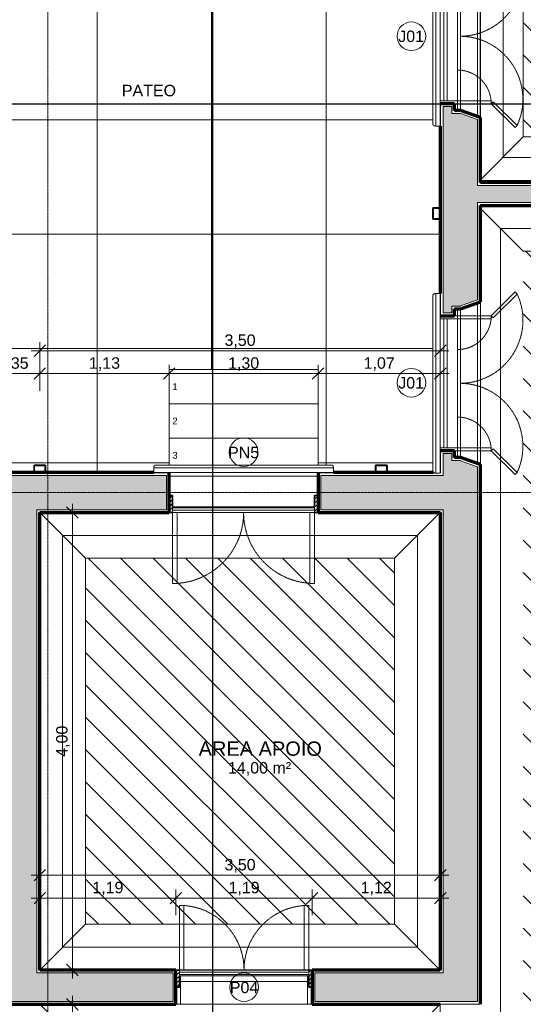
# Model space of a CAD drawing. Header units: millimetres. Extents: x -34717 to 7230, y -21919 to 4394.
# Tile 35 of 48: x -10446 to -6046, y -16603 to -7994. Entities that reach past the tile are written whole.
import ezdxf

# ---------------------------------------------------------------- set-up
doc = ezdxf.new("R2010")
doc.units = ezdxf.units.MM
doc.linetypes.add('_Tracejado pequeno', pattern=[2.25, 1.5, -0.75])
doc.linetypes.add('_Traço - ponto', pattern=[16, 12, -2, 0, -2])
for name, color, linetype, lineweight in [('A-ANNO-DIMS', 211, 'Continuous', 9), ('A-ANNO-DIMS-50', 211, 'Continuous', 9), ('A-AREA-IDEN', 2, 'Continuous', 9), ('A-DOOR', 31, 'Continuous', 18), ('A-DOOR-HDLN', 31, '_Tracejado pequeno', 18), ('A-DOOR-IDEN', 31, 'Continuous', 9), ('A-FLOR', 192, 'Continuous', 18), ('A-FLOR-PATT', 8, 'Continuous', 18), ('A-GENM', 13, 'Continuous', 18), ('A-GLAZ', 151, 'Continuous', 18), ('A-GLAZ-HDLN', 1, '_Tracejado pequeno', 18), ('A-GLAZ-IDEN', 152, 'Continuous', 9), ('A-WALL', 113, 'Continuous', 18), ('A-WALL-PATT', 111, 'Continuous', 70), ('G-ANNO-SYMB', 111, 'Continuous', 9), ('G-ANNO-TEXT', 231, 'Continuous', 9), ('S-GRID', 1, 'Continuous', 9), ('S-STRS', 31, 'Continuous', 18), ('S-STRS-ANNO', 31, 'Continuous', 18)]:
    doc.layers.add(name, color=color, linetype=linetype, lineweight=lineweight)
doc.styles.add('Arial', font='arial.ttf', dxfattribs={"height": 59.53125})
doc.styles.add('Arial_2', font='arial.ttf', dxfattribs={"height": 125})
doc.styles.add('Arial_4', font='arial.ttf', dxfattribs={"height": 100})
doc.dimstyles.new('Diagonal_-_2_0mm_Arial', dxfattribs={"dimscale": 304.8, "dimtxt": 102.02594, "dimasz": 0.328084, "dimexe": 0.246063, "dimexo": 0.0625, "dimgap": 0.024606, "dimtad": 1, "dimlfac": 0.001, "dimrnd": 0.01, "dimzin": 0, "dimdsep": 46, "dimtxsty": 'Arial_4', "dimblk1": 'OBLIQUE', "dimblk2": 'OBLIQUE', "dimsah": 1, "dimcen": 0.09, "dimdle": 0.246063, "dimadec": 0, "dimazin": 0, "dimtfac": 1, "dimtdec": 4, "dimtix": 1, "dimtmove": 0, "dimatfit": 3, "dimfxl": 0.492126, "dimfxlon": 1, "dimtvp": 1, "dimtolj": 1, "dimtzin": 0, "dimarcsym": 2})
doc.dimstyles.new('Diagonal_-_2_0mm_Arial_1', dxfattribs={"dimscale": 304.8, "dimtxt": 102.02594, "dimasz": 0.328084, "dimexe": 0.246063, "dimexo": 0.0625, "dimgap": 0.024606, "dimtad": 1, "dimdec": 0, "dimlfac": 0.1, "dimdsep": 46, "dimtxsty": 'Arial_4', "dimblk1": 'OBLIQUE', "dimblk2": 'OBLIQUE', "dimsah": 1, "dimcen": 0.09, "dimdle": 0.246063, "dimadec": 0, "dimazin": 0, "dimtfac": 1, "dimtdec": 4, "dimtix": 1, "dimtmove": 0, "dimatfit": 3, "dimfxl": 0.492126, "dimfxlon": 1, "dimtvp": 1, "dimtolj": 1, "dimtzin": 0, "dimarcsym": 2})
pattern_1 = [(315, (-7844.11, -11029.7), (141.4214, 141.4214), [])]

# ---------------------------------------------------------------- blocks, each defined once
blk = doc.blocks.new('porta dupla - P04 - 1_19 x 2_60 m-4336733-PLANTA TÉRREO - LAYOUT')
at = {"layer": 'A-DOOR'}
h = blk.add_hatch(dxfattribs=at)
h.set_pattern_fill('FP_12', color=256, style=0, pattern_type=2)
h.set_pattern_definition([(45, (8486.115, 16453.492), (-17.67767, 17.67767), [])])
h.paths.add_polyline_path([(-595, 0), (-565, 0), (-565, 150), (-595, 150), (-595, 110)], flags=0)
h.paths.add_polyline_path([(595, 0), (595, 150), (565, 150), (565, 0)], flags=0)
for p, q in [((-525, 715), (-565, 715)), ((-565, 715), (-565, 150)), ((-525, 150), (-525, 715)), ((525, 150), (525, 715)), ((525, 715), (565, 715)), ((565, 715), (565, 150)), ((-565, 150), (-525, 150)), ((-565, 150), (565, 150)), ((-565, 150), (-565, 130)), ((-565, 130), (565, 130)), ((-565, 130), (-565, 110)), ((-565, 110), (-565, 100)), ((-565, 110), (565, 110)), ((565, 100), (-565, 100)), ((565, 150), (525, 150)), ((565, 150), (565, 130)), ((565, 110), (565, 130)), ((565, 110), (565, 100))]:
    blk.add_line(p, q, dxfattribs=at)
at = {"layer": 'A-DOOR', "lineweight": 35}
for p, q in [((-595, 150), (-565, 150)), ((-565, 100), (-565, 0)), ((565, 150), (595, 150)), ((565, 0), (565, 100)), ((-565, 0), (-595, 0)), ((595, 0), (565, 0))]:
    blk.add_line(p, q, dxfattribs=at)
at = {"layer": 'A-DOOR-HDLN'}
for centre, start, end in [((-565, 150), 360, 90), ((565, 150), 90, 180)]:
    blk.add_arc(centre, 565, start, end, dxfattribs=at)
blk = doc.blocks.new('Window_CV - Window_CV - 1 divisão-4329172-PLANTA TÉRREO - LAYOUT')
at = {"layer": 'A-GLAZ'}
for p, q in [((-565, 145), (-565, 175)), ((565, 175), (565, 145)), ((-565, 145), (-565, 115)), ((565, 145), (-565, 145)), ((-565, 25), (-565, 115)), ((565, 115), (-565, 115)), ((565, 115), (565, 145)), ((565, 115), (565, 25)), ((-650, 25), (-590, 25)), ((-590, 25), (-590, 50)), ((-590, 50), (-590, 25)), ((-590, -269.6), (-590, 25)), ((-590, 25), (-565, 25)), ((-590, 25), (-565, 25)), ((-565, 25), (-565, -269.6)), ((565, 25), (-565, 25)), ((565, 25), (565, -270.4)), ((590, 25), (565, 25)), ((565, 25), (590, 25)), ((590, 50), (590, 25)), ((590, 25), (590, 50)), ((590, -270.4), (590, 25)), ((590, 25), (650, 25)), ((-798.6, -478.2), (-590, -269.6)), ((-572.3, -287.3), (-780.9, -495.9)), ((-590, -269.6), (-572.3, -287.3)), ((-565, -269.6), (-590, -269.6)), ((565, -270.4), (590, -270.4)), ((590, -270.4), (572.3, -288.1)), ((572.3, -288.1), (780.9, -496.7)), ((798.6, -479), (590, -270.4)), ((-780.9, -495.9), (-798.6, -478.2)), ((780.9, -496.7), (798.6, -479))]:
    blk.add_line(p, q, dxfattribs=at)
at = {"layer": 'A-GLAZ-HDLN'}
for centre, radius, start, end in [((-590, 25), 295, 274.86141, 360), ((590, 25), 295, 180, 265.13859), ((-550.7, 4.5), 550.8, 245.29544, 359.53459), ((551.4, 4.8), 551.5, 180.49633, 294.58987)]:
    blk.add_arc(centre, radius, start, end, dxfattribs=at)
blk = doc.blocks.new('porta dupla - PN05 - 1_30 x 2_60 m-4336725-PLANTA TÉRREO - LAYOUT')
at = {"layer": 'A-DOOR'}
h = blk.add_hatch(dxfattribs=at)
h.set_pattern_fill('FP_66', color=256, style=0, pattern_type=2)
h.set_pattern_definition([(225, (-8489.808, -12128.492), (17.67767, -17.67767), [])])
h.paths.add_polyline_path([(650, 175), (620, 175), (620, 25), (650, 25), (650, 172.5)], flags=0)
h.paths.add_polyline_path([(-620, 175), (-650, 175), (-650, 25), (-620, 25), (-620, 155)], flags=0)
for p, q in [((-580, 795), (-620, 795)), ((-620, 795), (-620, 175)), ((-580, 175), (-580, 795)), ((580, 175), (580, 795)), ((580, 795), (620, 795)), ((620, 795), (620, 175)), ((-620, 175), (-580, 175)), ((-620, 175), (620, 175)), ((-620, 175), (-620, 155)), ((620, 175), (580, 175)), ((620, 175), (620, 155)), ((-620, 155), (620, 155)), ((-620, 155), (-620, 135)), ((-620, 135), (-620, 125)), ((-620, 135), (620, 135)), ((620, 125), (-620, 125)), ((620, 135), (620, 155)), ((620, 135), (620, 125))]:
    blk.add_line(p, q, dxfattribs=at)
at = {"layer": 'A-DOOR', "lineweight": 35}
for p, q in [((-650, 175), (-620, 175)), ((620, 175), (650, 175)), ((-620, 125), (-620, 25)), ((620, 25), (620, 125)), ((-620, 25), (-650, 25)), ((650, 25), (620, 25))]:
    blk.add_line(p, q, dxfattribs=at)
at = {"layer": 'A-DOOR-HDLN'}
for centre, start, end in [((-620, 175), 360, 90), ((620, 175), 90, 180)]:
    blk.add_arc(centre, 620, start, end, dxfattribs=at)
blk = doc.blocks.new('ornamento esquadrias - ornamento esquadrias-4133635-PLANTA TÉRREO - LAYOUT')
at = {"layer": 'A-GENM'}
for p, q in [((3348.9, -6098.2), (3348.9, -4528.8)), ((3348.9, -4528.8), (3388.9, -4528.8)), ((3388.9, -4528.8), (3388.9, -6098.2)), ((3413.9, -6081.1), (3413.9, -4545.8)), ((3348.9, -6098.2), (3388.9, -6098.2))]:
    blk.add_line(p, q, dxfattribs=at)
for points, knots in [([(3388.9, -4528.8), (3391.1, -4528.8), (3394.4, -4529), (3398.5, -4529.7), (3401.4, -4530.4), (3404, -4531.3), (3406.4, -4532.4), (3408.1, -4533.5), (3409.3, -4534.5), (3410.6, -4535.8), (3411.6, -4537.2), (3412.4, -4538.6), (3412.8, -4539.5), (3413.3, -4540.8), (3413.6, -4542.4), (3413.9, -4544.5), (3413.9, -4546.2), (3413.8, -4547.4)], [0, 0, 0, 0, 0.142857, 0.214286, 0.285714, 0.357143, 0.428571, 0.5, 0.535714, 0.571429, 0.678571, 0.705357, 0.732143, 0.785714, 0.839286, 0.892857, 1, 1, 1, 1]), ([(3413.8, -6079.6), (3414, -6081.1), (3413.9, -6083.4), (3413.3, -6086.2), (3412.7, -6087.9), (3412, -6089.1), (3411.3, -6090.3), (3410.4, -6091.5), (3409.3, -6092.5), (3408.1, -6093.5), (3406.6, -6094.5), (3404.7, -6095.4), (3402.1, -6096.4), (3399.3, -6097.2), (3396.2, -6097.7), (3393, -6098.1), (3390.6, -6098.2), (3388.9, -6098.2)], [0, 0, 0, 0, 0.142857, 0.214286, 0.285714, 0.321429, 0.357143, 0.428571, 0.464286, 0.5, 0.571429, 0.625, 0.678571, 0.785714, 0.839286, 0.892857, 1, 1, 1, 1])]:
    blk.add_open_spline(points, degree=3, knots=knots, dxfattribs=at)
blk = doc.blocks.new('Generic Models 1 - Generic Models 24-4258923-PLANTA TÉRREO - LAYOUT')
at = {"layer": 'A-GENM', "lineweight": 35}
for p, q in [((-6771.1, -9638.3), (-6836.1, -9638.3)), ((-6836.1, -9638.3), (-6836.1, -9738.3)), ((-6834.1, -9736.3), (-6834.1, -9640.3)), ((-6834.1, -9640.3), (-6773.1, -9640.3)), ((-6773.1, -9640.3), (-6773.1, -9736.3)), ((-6771.1, -9738.3), (-6771.1, -9638.3)), ((-6836.1, -9738.3), (-6771.1, -9738.3)), ((-6773.1, -9736.3), (-6834.1, -9736.3)), ((-10221.1, -11888.5), (-10321.1, -11888.5)), ((-10321.1, -11888.5), (-10321.1, -11953.5)), ((-10321.1, -11953.5), (-10221.1, -11953.5)), ((-10319.1, -11951.5), (-10319.1, -11890.5)), ((-10319.1, -11890.5), (-10223.1, -11890.5)), ((-10223.1, -11951.5), (-10319.1, -11951.5)), ((-10223.1, -11890.5), (-10223.1, -11951.5)), ((-10221.1, -11953.5), (-10221.1, -11888.5)), ((-7236.2, -11888.5), (-7336.2, -11888.5)), ((-7336.2, -11888.5), (-7336.2, -11953.5)), ((-7336.2, -11953.5), (-7236.2, -11953.5)), ((-7334.2, -11951.5), (-7334.2, -11890.5)), ((-7334.2, -11890.5), (-7238.2, -11890.5)), ((-7238.2, -11951.5), (-7334.2, -11951.5)), ((-7238.2, -11890.5), (-7238.2, -11951.5)), ((-7236.2, -11953.5), (-7236.2, -11888.5))]:
    blk.add_line(p, q, dxfattribs=at)
blk = doc.blocks.new('DIMBLOCK5-PLANTA TÉRREO - LAYOUT')
at = {"layer": 'A-ANNO-DIMS-50'}
for p, q in [((-10271.1, -15324.5), (-10271.1, -15549.5)), ((-10271.1, -15474.5), (-10271.1, -15324.5)), ((-6771.1, -15324.5), (-6771.1, -15549.5)), ((-6771.1, -15474.5), (-6771.1, -15324.5)), ((-10346.1, -15474.5), (-6696.1, -15474.5))]:
    blk.add_line(p, q, dxfattribs=at)
at = {"layer": 'A-ANNO-DIMS-50', "lineweight": 18}
for p, q in [((-10271.1, -15474.5), (-10321.1, -15524.5)), ((-10271.1, -15474.5), (-10221.1, -15424.5)), ((-6771.1, -15474.5), (-6821.1, -15524.5)), ((-6771.1, -15474.5), (-6721.1, -15424.5))]:
    blk.add_line(p, q, dxfattribs=at)
at = {"layer": 'A-ANNO-DIMS-50', "color": 0, "insert": (-8656.8, -15332.5), "char_height": 100, "width": 325.653, "attachment_point": 1, "line_spacing_factor": 0.941778, "style": 'Arial_4'}
blk.add_mtext('3,50', dxfattribs=at)
blk = doc.blocks.new('_Oblique')
at = {"color": 0, "linetype": 'ByBlock', "lineweight": -2}
blk.add_line((-0.5, -0.5), (0.5, 0.5), dxfattribs=at)
blk = doc.blocks.new('TAG-Janela - Janela-240880-PLANTA TÉRREO - LAYOUT')
at = {"layer": 'A-GLAZ-IDEN'}
blk.add_circle((0, 0), 2.5, dxfattribs=at)
blk = doc.blocks.new('TAG-Porta - Ref_ Porta-2416850-PLANTA TÉRREO - LAYOUT')
at = {"layer": 'A-DOOR-IDEN'}
blk.add_circle((0, 0), 2.5, dxfattribs=at)
blk = doc.blocks.new('DIMBLOCK60-PLANTA TÉRREO - LAYOUT')
at = {"layer": 'A-ANNO-DIMS-50'}
for p, q in [((-10271.1, -15524.5), (-10271.1, -15749.5)), ((-10271.1, -15674.5), (-10271.1, -15524.5)), ((-9081.1, -15824.5), (-9081.1, -15599.5)), ((-10346.1, -15674.5), (-9081.1, -15674.5)), ((-9081.1, -15674.5), (-9081.1, -15824.5))]:
    blk.add_line(p, q, dxfattribs=at)
at = {"layer": 'A-ANNO-DIMS-50', "lineweight": 18}
for p, q in [((-10271.1, -15674.5), (-10221.1, -15624.5)), ((-9081.1, -15674.5), (-9031.1, -15624.5)), ((-10271.1, -15674.5), (-10321.1, -15724.5)), ((-9081.1, -15674.5), (-9131.1, -15724.5))]:
    blk.add_line(p, q, dxfattribs=at)
at = {"layer": 'A-ANNO-DIMS-50', "color": 0, "insert": (-9811.8, -15532.5), "char_height": 100, "width": 325.653, "attachment_point": 1, "line_spacing_factor": 0.941778, "style": 'Arial_4'}
blk.add_mtext('1,19', dxfattribs=at)
blk = doc.blocks.new('DIMBLOCK61-PLANTA TÉRREO - LAYOUT')
at = {"layer": 'A-ANNO-DIMS-50'}
for p, q in [((-9081.1, -15824.5), (-9081.1, -15599.5)), ((-7891.1, -15824.5), (-7891.1, -15599.5)), ((-9081.1, -15674.5), (-7891.1, -15674.5)), ((-9081.1, -15674.5), (-9081.1, -15824.5)), ((-7891.1, -15674.5), (-7891.1, -15824.5))]:
    blk.add_line(p, q, dxfattribs=at)
at = {"layer": 'A-ANNO-DIMS-50', "lineweight": 18}
for p, q in [((-9081.1, -15674.5), (-9031.1, -15624.5)), ((-7891.1, -15674.5), (-7841.1, -15624.5)), ((-9081.1, -15674.5), (-9131.1, -15724.5)), ((-7891.1, -15674.5), (-7941.1, -15724.5))]:
    blk.add_line(p, q, dxfattribs=at)
at = {"layer": 'A-ANNO-DIMS-50', "color": 0, "insert": (-8621.8, -15532.5), "char_height": 100, "width": 325.653, "attachment_point": 1, "line_spacing_factor": 0.941778, "style": 'Arial_4'}
blk.add_mtext('1,19', dxfattribs=at)
blk = doc.blocks.new('DIMBLOCK62-PLANTA TÉRREO - LAYOUT')
at = {"layer": 'A-ANNO-DIMS-50'}
for p, q in [((-6771.1, -15524.5), (-6771.1, -15749.5)), ((-6771.1, -15674.5), (-6771.1, -15524.5)), ((-7891.1, -15824.5), (-7891.1, -15599.5)), ((-7891.1, -15674.5), (-6696.1, -15674.5)), ((-7891.1, -15674.5), (-7891.1, -15824.5))]:
    blk.add_line(p, q, dxfattribs=at)
at = {"layer": 'A-ANNO-DIMS-50', "lineweight": 18}
for p, q in [((-7891.1, -15674.5), (-7841.1, -15624.5)), ((-6771.1, -15674.5), (-6721.1, -15624.5)), ((-7891.1, -15674.5), (-7941.1, -15724.5)), ((-6771.1, -15674.5), (-6821.1, -15724.5))]:
    blk.add_line(p, q, dxfattribs=at)
at = {"layer": 'A-ANNO-DIMS-50', "color": 0, "insert": (-7466.8, -15532.5), "char_height": 100, "width": 325.653, "attachment_point": 1, "line_spacing_factor": 0.941778, "style": 'Arial_4'}
blk.add_mtext('1,12', dxfattribs=at)
blk = doc.blocks.new('DIMBLOCK67-PLANTA TÉRREO - LAYOUT')
at = {"layer": 'A-ANNO-DIMS-50'}
for p, q in [((-10271.1, -11037.9), (-10271.1, -10812.9)), ((-6771.1, -11037.9), (-6771.1, -10812.9)), ((-10346.1, -10887.9), (-6696.1, -10887.9)), ((-10271.1, -10887.9), (-10271.1, -11037.9)), ((-6771.1, -10887.9), (-6771.1, -11037.9))]:
    blk.add_line(p, q, dxfattribs=at)
at = {"layer": 'A-ANNO-DIMS-50', "lineweight": 18}
for p, q in [((-10271.1, -10887.9), (-10221.1, -10837.9)), ((-6771.1, -10887.9), (-6721.1, -10837.9)), ((-10271.1, -10887.9), (-10321.1, -10937.9)), ((-6771.1, -10887.9), (-6821.1, -10937.9))]:
    blk.add_line(p, q, dxfattribs=at)
at = {"layer": 'A-ANNO-DIMS-50', "color": 0, "insert": (-8656.8, -10745.9), "char_height": 100, "width": 325.653, "attachment_point": 1, "line_spacing_factor": 0.941778, "style": 'Arial_4'}
blk.add_mtext('3,50', dxfattribs=at)
blk = doc.blocks.new('DIMBLOCK68-PLANTA TÉRREO - LAYOUT')
at = {"layer": 'A-ANNO-DIMS-50'}
for p, q in [((-9986.1, -16528.5), (-9986.1, -18073.5)), ((-9836.1, -16603.5), (-10061.1, -16603.5)), ((-9986.1, -16603.5), (-9836.1, -16603.5)), ((-9836.1, -17998.5), (-10061.1, -17998.5)), ((-9986.1, -17998.5), (-9836.1, -17998.5))]:
    blk.add_line(p, q, dxfattribs=at)
at = {"layer": 'A-ANNO-DIMS-50', "lineweight": 18}
for p, q in [((-9986.1, -16603.5), (-10036.1, -16553.5)), ((-9986.1, -16603.5), (-9936.1, -16653.5)), ((-9986.1, -17998.5), (-10036.1, -17948.5)), ((-9986.1, -17998.5), (-9936.1, -18048.5))]:
    blk.add_line(p, q, dxfattribs=at)
at = {"layer": 'A-ANNO-DIMS-50', "color": 0, "insert": (-10128.1, -17436.7), "char_height": 100, "width": 325.653, "attachment_point": 1, "rotation": 90, "line_spacing_factor": 0.941778, "style": 'Arial_4'}
blk.add_mtext('1,40', dxfattribs=at)
blk = doc.blocks.new('DIMBLOCK69-PLANTA TÉRREO - LAYOUT')
at = {"layer": 'A-ANNO-DIMS-50'}
for p, q in [((-9836.1, -12303.5), (-10061.1, -12303.5)), ((-9986.1, -12228.5), (-9986.1, -16378.5)), ((-9986.1, -12303.5), (-9836.1, -12303.5)), ((-9836.1, -16303.5), (-10061.1, -16303.5)), ((-9986.1, -16303.5), (-9836.1, -16303.5))]:
    blk.add_line(p, q, dxfattribs=at)
at = {"layer": 'A-ANNO-DIMS-50', "lineweight": 18}
for p, q in [((-9986.1, -12303.5), (-10036.1, -12253.5)), ((-9986.1, -12303.5), (-9936.1, -12353.5)), ((-9986.1, -16303.5), (-10036.1, -16253.5)), ((-9986.1, -16303.5), (-9936.1, -16353.5))]:
    blk.add_line(p, q, dxfattribs=at)
at = {"layer": 'A-ANNO-DIMS-50', "color": 0, "insert": (-10128.1, -14439.2), "char_height": 100, "width": 325.653, "attachment_point": 1, "rotation": 90, "line_spacing_factor": 0.941778, "style": 'Arial_4'}
blk.add_mtext('4,00', dxfattribs=at)
blk = doc.blocks.new('DIMBLOCK81-PLANTA TÉRREO - LAYOUT')
at = {"layer": 'A-ANNO-DIMS-50'}
for p, q in [((-10621.1, -11237.9), (-10621.1, -11012.9)), ((-10271.1, -11237.9), (-10271.1, -11012.9)), ((-10621.1, -11087.9), (-10271.1, -11087.9)), ((-10621.1, -11087.9), (-10621.1, -11237.9)), ((-10271.1, -11087.9), (-10271.1, -11237.9))]:
    blk.add_line(p, q, dxfattribs=at)
at = {"layer": 'A-ANNO-DIMS-50', "lineweight": 18}
for p, q in [((-10621.1, -11087.9), (-10671.1, -11137.9)), ((-10621.1, -11087.9), (-10571.1, -11037.9)), ((-10271.1, -11087.9), (-10321.1, -11137.9)), ((-10271.1, -11087.9), (-10221.1, -11037.9))]:
    blk.add_line(p, q, dxfattribs=at)
at = {"layer": 'A-ANNO-DIMS-50', "color": 0, "insert": (-10523.7, -10945.9), "char_height": 100, "width": 186.088, "attachment_point": 1, "line_spacing_factor": 0.941778, "style": 'Arial_4'}
blk.add_mtext('35', dxfattribs=at)
blk = doc.blocks.new('DIMBLOCK82-PLANTA TÉRREO - LAYOUT')
at = {"layer": 'A-ANNO-DIMS-50'}
for p, q in [((-10271.1, -11237.9), (-10271.1, -11012.9)), ((-9139.8, -11237.9), (-9139.8, -11012.9)), ((-10271.1, -11087.9), (-9139.8, -11087.9)), ((-10271.1, -11087.9), (-10271.1, -11237.9)), ((-9139.8, -11087.9), (-9139.8, -11237.9))]:
    blk.add_line(p, q, dxfattribs=at)
at = {"layer": 'A-ANNO-DIMS-50', "lineweight": 18}
for p, q in [((-10271.1, -11087.9), (-10321.1, -11137.9)), ((-10271.1, -11087.9), (-10221.1, -11037.9)), ((-9139.8, -11087.9), (-9189.8, -11137.9)), ((-9139.8, -11087.9), (-9089.8, -11037.9))]:
    blk.add_line(p, q, dxfattribs=at)
at = {"layer": 'A-ANNO-DIMS-50', "color": 0, "insert": (-9841.2, -10945.9), "char_height": 100, "width": 325.653, "attachment_point": 1, "line_spacing_factor": 0.941778, "style": 'Arial_4'}
blk.add_mtext('1,13', dxfattribs=at)
blk = doc.blocks.new('DIMBLOCK83-PLANTA TÉRREO - LAYOUT')
at = {"layer": 'A-ANNO-DIMS-50'}
for p, q in [((-9139.8, -11237.9), (-9139.8, -11012.9)), ((-7839.8, -11237.9), (-7839.8, -11012.9)), ((-9139.8, -11087.9), (-7839.8, -11087.9)), ((-9139.8, -11087.9), (-9139.8, -11237.9)), ((-7839.8, -11087.9), (-7839.8, -11237.9))]:
    blk.add_line(p, q, dxfattribs=at)
at = {"layer": 'A-ANNO-DIMS-50', "lineweight": 18}
for p, q in [((-9139.8, -11087.9), (-9189.8, -11137.9)), ((-9139.8, -11087.9), (-9089.8, -11037.9)), ((-7839.8, -11087.9), (-7889.8, -11137.9)), ((-7839.8, -11087.9), (-7789.8, -11037.9))]:
    blk.add_line(p, q, dxfattribs=at)
at = {"layer": 'A-ANNO-DIMS-50', "color": 0, "insert": (-8625.5, -10945.9), "char_height": 100, "width": 325.653, "attachment_point": 1, "line_spacing_factor": 0.941778, "style": 'Arial_4'}
blk.add_mtext('1,30', dxfattribs=at)
blk = doc.blocks.new('DIMBLOCK84-PLANTA TÉRREO - LAYOUT')
at = {"layer": 'A-ANNO-DIMS-50'}
for p, q in [((-7839.8, -11237.9), (-7839.8, -11012.9)), ((-6771.1, -11237.9), (-6771.1, -11012.9)), ((-7839.8, -11087.9), (-6696.1, -11087.9)), ((-7839.8, -11087.9), (-7839.8, -11237.9)), ((-6771.1, -11087.9), (-6771.1, -11237.9))]:
    blk.add_line(p, q, dxfattribs=at)
at = {"layer": 'A-ANNO-DIMS-50', "lineweight": 18}
for p, q in [((-7839.8, -11087.9), (-7889.8, -11137.9)), ((-7839.8, -11087.9), (-7789.8, -11037.9)), ((-6771.1, -11087.9), (-6821.1, -11137.9)), ((-6771.1, -11087.9), (-6721.1, -11037.9))]:
    blk.add_line(p, q, dxfattribs=at)
at = {"layer": 'A-ANNO-DIMS-50', "color": 0, "insert": (-7441.2, -10945.9), "char_height": 100, "width": 325.653, "attachment_point": 1, "line_spacing_factor": 0.941778, "style": 'Arial_4'}
blk.add_mtext('1,07', dxfattribs=at)

msp = doc.modelspace()

# ---------------------------------------------------------------- hatches: boundary and pattern name
at = {"layer": 'A-FLOR-PATT'}
h = msp.add_hatch(dxfattribs=at)
h.set_pattern_fill('FP_44', color=256, style=0, pattern_type=2)
h.set_pattern_definition([(270, (378, -12613.01), (200, 1e-14), [])])
h.paths.add_polyline_path([(-6421.115, -9393.492), (-6046.115, -9018.492), (-6046.115, -3883.492), (-6421.115, -3508.492), (-6421.115, -7427.521), (-6446.115, -7436.271), (-6446.115, -8841.271), (-6421.115, -8850.021), (-6421.115, -9162.443)], flags=0)
h = msp.add_hatch(dxfattribs=at)
h.set_pattern_fill('FP_25', color=256, style=0, pattern_type=2)
h.set_pattern_definition(pattern_1)
h.paths.add_polyline_path([(-2956.895, -9018.492), (-2121.115, -9018.492), (-2121.115, -3883.492), (-6046.115, -3883.492), (-6046.115, -9018.492), (-5514.659, -9018.492)], flags=0)
h = msp.add_hatch(dxfattribs=at)
h.set_pattern_fill('FP_67', color=256, style=0, pattern_type=2)
h.set_pattern_definition([(180, (-9769.8, -11868.5), (-1e-13, -1000), []), (270, (-9769.8, -11868.5), (1000, 6e-14), [])])
h.paths.add_polyline_path([(-9274.501, -11953.492), (-9274.101, -11906.982), (-9272.888, -11901.008), (-9270.851, -11896.019), (-9268.021, -11892.291), (-9264.493, -11889.886), (-9260.401, -11888.698), (-9249.501, -11888.542), (-9139.808, -11888.542), (-9139.808, -11053.492), (-7839.808, -11053.492), (-7839.808, -11888.542), (-7719.215, -11888.698), (-7715.123, -11889.886), (-7711.595, -11892.291), (-7708.765, -11896.019), (-7706.727, -11901.008), (-7705.515, -11906.982), (-7705.115, -11913.492), (-7705.115, -11953.492), (-7336.197, -11953.492), (-7336.197, -11888.492), (-7236.197, -11888.492), (-7236.197, -11953.492), (-6829.796, -11953.492), (-6832.316, -11951.579), (-6834.721, -11948.051), (-6835.909, -11943.959), (-6836.065, -11939.444), (-6835.909, -10402.772), (-6834.721, -10398.68), (-6832.316, -10395.152), (-6828.588, -10392.322), (-6823.599, -10390.285), (-6817.625, -10389.073), (-6811.115, -10388.673), (-6771.115, -10388.673), (-6771.115, -9738.267), (-6836.115, -9738.267), (-6836.115, -9638.267), (-6771.115, -9638.267), (-6771.115, -8923.464), (-6817.625, -8923.064), (-6823.599, -8921.852), (-6829.629, -8919.024), (-6832.316, -8916.984), (-6834.721, -8913.457), (-6835.909, -8909.364), (-6836.065, -8904.85), (-6835.909, -7368.178), (-6834.721, -7364.086), (-6832.316, -7360.558), (-6828.588, -7357.728), (-6823.599, -7355.691), (-6817.625, -7354.478), (-6811.115, -7354.078), (-6771.115, -7354.078), (-6771.115, -6618.267), (-6836.115, -6618.267), (-6836.115, -6518.267), (-6771.115, -6518.267), (-6771.115, -6093.492), (-6811.115, -6093.492), (-6811.115, -6196.388), (-6961.115, -6196.388), (-6961.115, -6093.492), (-9885.286, -6093.492), (-9885.286, -6191.388), (-10035.286, -6191.388), (-10035.802, -6093.492), (-11296.955, -6093.492), (-11296.955, -6158.492), (-11396.955, -6158.492), (-11396.955, -6093.492), (-12761.115, -6093.492), (-12761.115, -6258.267), (-12696.115, -6258.267), (-12696.115, -6358.267), (-12761.115, -6358.267), (-12761.115, -7973.441), (-11781.115, -7973.441), (-11781.013, -7913.492), (-11381.115, -7913.492), (-11381.217, -8313.492), (-11781.115, -8313.492), (-11781.115, -8253.441), (-12761.115, -8253.441), (-12761.115, -8254.758), (-11861.115, -8254.758), (-11861.115, -9892.324), (-12761.115, -9892.324), (-12761.115, -9893.543), (-11781.115, -9893.543), (-11781.115, -9833.492), (-11381.115, -9833.543), (-11381.217, -10233.492), (-11781.115, -10233.441), (-11781.115, -10173.543), (-12761.115, -10173.543), (-12761.115, -11478.267), (-12696.115, -11478.267), (-12696.115, -11578.267), (-12761.115, -11578.267), (-12761.115, -11888.542), (-11329.693, -11888.698), (-11325.6, -11889.886), (-11322.073, -11892.291), (-11319.243, -11896.019), (-11317.205, -11901.008), (-11315.993, -11906.982), (-11315.593, -11913.492), (-11315.593, -11953.492), (-10321.115, -11953.492), (-10321.115, -11888.492), (-10221.115, -11888.492), (-10221.115, -11953.492), (-9459.571, -11953.492)], flags=0)
h.paths.add_polyline_path([(-7238.197, -11951.492), (-7238.197, -11890.492), (-7334.197, -11890.492), (-7334.197, -11951.492), (-7273.197, -11951.492)], flags=0)
h.paths.add_polyline_path([(-10319.115, -11951.492), (-10223.115, -11951.492), (-10223.115, -11890.492), (-10319.115, -11890.492), (-10319.115, -11932.285)], flags=0)
h.paths.add_polyline_path([(-12759.115, -11576.267), (-12698.115, -11576.267), (-12698.115, -11480.267), (-12759.115, -11480.267), (-12759.115, -11536.594)], flags=0)
h.paths.add_polyline_path([(-6832.316, -9736.267), (-6773.115, -9736.267), (-6773.115, -9640.267), (-6834.115, -9640.267), (-6834.115, -9736.267)], flags=0)
h.paths.add_polyline_path([(-6829.629, -6616.267), (-6773.115, -6616.267), (-6773.115, -6520.267), (-6834.115, -6520.267), (-6834.115, -6616.267), (-6832.316, -6616.267)], flags=0)
h.paths.add_polyline_path([(-12746.997, -6356.267), (-12698.115, -6356.267), (-12698.115, -6260.267), (-12759.115, -6260.267), (-12759.115, -6356.267)], flags=0)
h.paths.add_polyline_path([(-11333.955, -6156.492), (-11298.955, -6156.492), (-11298.955, -6095.492), (-11394.955, -6095.492), (-11394.955, -6156.492)], flags=0)
h = msp.add_hatch(dxfattribs=at)
h.set_pattern_fill('FP_42', color=256, style=0, pattern_type=2)
h.set_pattern_definition([(0, (-129, 0), (0, 200), [])])
h.paths.add_polyline_path([(-1898.49, -9418.492), (-1721.115, -9418.492), (-2121.115, -9018.492), (-6046.115, -9018.492), (-6421.115, -9393.492), (-6421.115, -9418.492), (-2121.115, -9418.492)], flags=0)
h = msp.add_hatch(dxfattribs=at)
h.set_pattern_fill('FP_32', color=256, style=0, pattern_type=2)
h.set_pattern_definition([(0, (-129, -418.5), (0, 200), [])])
h.paths.add_polyline_path([(-5514.659, -10018.492), (-2121.115, -10018.492), (-1721.115, -9618.492), (-6421.115, -9618.492), (-6421.115, -9643.492), (-6046.115, -10018.492)], flags=0)
h = msp.add_hatch(dxfattribs=at)
h.set_pattern_fill('FP_26', color=256, style=0, pattern_type=2)
h.set_pattern_definition([(90, (-19846.12, -7372.6), (-200, 1e-14), [])])
h.paths.add_polyline_path([(-6421.115, -17996.929), (-6046.115, -17598.492), (-6046.115, -10018.492), (-6421.115, -9643.492), (-6421.115, -10462.116), (-6446.115, -10470.866), (-6446.115, -11875.866), (-6421.115, -11884.616), (-6421.115, -17955.992)], flags=0)
h = msp.add_hatch(dxfattribs=at)
h.set_pattern_fill('FP_25', color=256, style=0, pattern_type=2)
h.set_pattern_definition(pattern_1)
h.paths.add_polyline_path([(-4199.688, -17598.492), (-2121.115, -17598.492), (-2121.115, -10018.492), (-6046.115, -10018.492), (-6046.115, -17598.492), (-5514.659, -17598.492)], flags=0)
h = msp.add_hatch(dxfattribs=at)
h.set_pattern_fill('FP_27', color=256, style=0, pattern_type=2)
h.set_pattern_definition([(0, (-129, -103.5), (0, 200), [])])
h.paths.add_polyline_path([(-8144.6, -12703.492), (-7171.115, -12703.492), (-6771.115, -12303.492), (-10271.115, -12303.492), (-9871.115, -12703.492)], flags=0)
h = msp.add_hatch(dxfattribs=at)
h.set_pattern_fill('FP_36', color=256, style=0, pattern_type=2)
h.set_pattern_definition([(90, (-25471.12, -5323.24), (-200, 1e-14), [])])
h.paths.add_polyline_path([(-10271.115, -16303.492), (-9871.115, -15903.492), (-9871.115, -12703.492), (-10271.115, -12303.492), (-10271.115, -16284.894)], flags=0)
h = msp.add_hatch(dxfattribs=at)
h.set_pattern_fill('FP_24', color=256, style=0, pattern_type=2)
h.set_pattern_definition([(90, (-20971.12, -6417.4), (-200, 1e-14), [])])
h.paths.add_polyline_path([(-6771.115, -16303.492), (-6771.115, -12303.492), (-7171.115, -12703.492), (-7171.115, -15903.492), (-6789.712, -16284.894)], flags=0)
h = msp.add_hatch(dxfattribs=at)
h.set_pattern_fill('FP_25', color=256, style=0, pattern_type=2)
h.set_pattern_definition(pattern_1)
h.paths.add_polyline_path([(-9871.115, -15903.492), (-7171.115, -15903.492), (-7171.115, -12703.492), (-9871.115, -12703.492), (-9871.115, -15493.511)], flags=0)
h = msp.add_hatch(dxfattribs=at)
h.set_pattern_fill('FP_37', color=256, style=0, pattern_type=2)
h.set_pattern_definition([(0, (-129, 296.5), (0, 200), [])])
h.paths.add_polyline_path([(-7171.115, -16303.492), (-6771.115, -16303.492), (-7171.115, -15903.492), (-9871.115, -15903.492), (-10271.115, -16303.492), (-7888.573, -16303.492)], flags=0)
h = msp.add_hatch(dxfattribs=at)
h.set_pattern_fill('FP_50', color=256, style=0, pattern_type=2)
h.set_pattern_definition([(0, (0, -403.5), (0, 200), [])])
h.paths.add_polyline_path([(-8681.115, -17003.492), (-7171.115, -17003.492), (-6771.115, -16603.492), (-7931.115, -16603.492), (-7931.115, -16353.492), (-9041.115, -16353.492), (-9041.115, -16603.492), (-10271.115, -16603.492), (-9871.115, -17003.492), (-9081.115, -17003.492)], flags=0)
at = {"layer": 'A-WALL-PATT'}
h = msp.add_hatch(color=256, dxfattribs=at)
h.paths.add_polyline_path([(-6746.115, -12278.492), (-6446.115, -12278.492), (-6446.115, -11902.353), (-6596.115, -11849.853), (-6596.115, -11848.366), (-6671.115, -11848.366), (-6671.115, -11788.366), (-6746.115, -11788.366), (-6746.115, -12130.131)], flags=0)
h.paths.add_polyline_path([(-6671.115, -10558.366), (-6671.115, -10498.366), (-6596.115, -10498.366), (-6596.115, -10496.879), (-6446.115, -10444.379), (-6446.115, -8867.758), (-6596.115, -8815.258), (-6596.115, -8813.771), (-6671.115, -8813.771), (-6671.115, -8753.771), (-6746.115, -8753.771), (-6746.115, -10558.366), (-6686.034, -10558.366)], flags=0)
h.paths.add_polyline_path([(-6671.115, -7523.771), (-6671.115, -7463.771), (-6596.115, -7463.771), (-6596.115, -7462.284), (-6446.115, -7409.784), (-6446.115, -5692.521), (-6746.115, -5692.521), (-6746.115, -7523.771)], flags=0)
h.paths.add_polyline_path([(-6446.115, -4202.521), (-6446.115, -3183.492), (-6746.115, -3183.492), (-6746.115, -4202.521), (-6528.36, -4202.521)], flags=0)
h = msp.add_hatch(color=256, dxfattribs=at)
h.paths.add_polyline_path([(3022.323, -9593.492), (3023.885, -9593.492), (3023.885, -9443.492), (1033.885, -9443.492), (1033.885, -9593.492), (3001.385, -9593.492)], flags=0)
h.paths.add_polyline_path([(-1569.747, -9593.492), (-516.115, -9593.492), (-516.115, -9443.492), (-1756.409, -9443.492), (-1756.409, -9593.492), (-1676.115, -9593.492)], flags=0)
h.paths.add_polyline_path([(-2996.409, -9593.492), (-2996.409, -9443.492), (-6446.115, -9443.492), (-6446.115, -9593.492), (-5514.659, -9593.492)], flags=0)
h = msp.add_hatch(color=256, dxfattribs=at)
h.paths.add_polyline_path([(-6829.629, -12278.492), (-6746.115, -12278.492), (-6746.115, -11978.492), (-7814.808, -11978.492), (-7814.808, -12278.492), (-7487.115, -12278.492)], flags=0)
h.paths.add_polyline_path([(-11371.299, -12278.492), (-9164.808, -12278.492), (-9164.808, -11978.492), (-11485.286, -11978.492), (-11485.286, -12053.492), (-11425.286, -12053.492), (-11425.286, -12128.492), (-11423.799, -12128.492), (-11387.262, -12232.882)], flags=0)
h.paths.add_polyline_path([(-12911.115, -12278.492), (-12829.273, -12278.492), (-12776.773, -12128.492), (-12775.286, -12128.492), (-12775.286, -12053.492), (-12715.286, -12053.492), (-12715.286, -11978.492), (-12911.115, -11978.492), (-12911.115, -12163.137)], flags=0)
h = msp.add_hatch(color=256, dxfattribs=at)
h.paths.add_polyline_path([(-10596.115, -18023.492), (-10296.115, -18023.492), (-10296.115, -17978.492), (-10596.115, -17978.492), (-10596.115, -18000.992)], flags=0)
h.paths.add_polyline_path([(-10596.115, -16578.492), (-10296.115, -16578.492), (-10296.115, -12278.492), (-10596.115, -12278.492), (-10596.115, -16284.894)], flags=0)
h = msp.add_hatch(color=256, dxfattribs=at)
h.paths.add_polyline_path([(-6746.115, -18023.492), (-6446.115, -18023.492), (-6446.115, -17978.492), (-6746.115, -17978.492), (-6746.115, -18000.992)], flags=0)
h.paths.add_polyline_path([(-6596.115, -16578.492), (-6446.115, -16578.492), (-6446.115, -12278.492), (-6746.115, -12278.492), (-6746.115, -16578.492), (-6719.153, -16578.492)], flags=0)
h = msp.add_hatch(color=256, dxfattribs=at)
h.paths.add_polyline_path([(-6771.115, -16578.492), (-6746.115, -16578.492), (-6746.115, -16328.492), (-7866.115, -16328.492), (-7866.115, -16578.492), (-6829.629, -16578.492)], flags=0)
h.paths.add_polyline_path([(-9398.42, -16578.492), (-9106.115, -16578.492), (-9106.115, -16328.492), (-10296.115, -16328.492), (-10296.115, -16578.492), (-9459.571, -16578.492)], flags=0)

# ---------------------------------------------------------------- linework, layer by layer
at = {"layer": 'A-FLOR'}
for p, q in [((-6046.115, -9018.492), (-6046.115, -3883.492)), ((-6446.115, -7436.271), (-6446.115, -8841.271)), ((-6421.225, -9393.601), (-6046.115, -9018.492)), ((-2121.115, -9018.492), (-6046.115, -9018.492)), ((-6046.115, -10018.492), (-6421.189, -9643.418)), ((-6446.115, -10470.866), (-6446.115, -11875.866)), ((-10271.115, -12303.492), (-9871.115, -12703.492)), ((-6771.115, -12303.492), (-7171.115, -12703.492)), ((-9871.115, -12703.492), (-7171.115, -12703.492)), ((-9871.115, -15903.492), (-9871.115, -12703.492)), ((-7171.115, -12703.492), (-7171.115, -15903.492)), ((-10271.115, -16303.492), (-9871.115, -15903.492)), ((-7171.115, -15903.492), (-9871.115, -15903.492)), ((-7171.115, -15903.492), (-6771.115, -16303.492)), ((-9041.115, -16353.492), (-9041.115, -16603.492)), ((-7931.115, -16603.492), (-7931.115, -16353.492)), ((-10271.115, -16603.492), (-9871.115, -17003.492)), ((-9041.115, -16603.492), (-9081.115, -16603.492)), ((-7891.115, -16603.492), (-7931.115, -16603.492)), ((-6771.115, -16603.492), (-7171.115, -17003.492)), ((-6771.115, -17953.492), (-6771.115, -16603.492))]:
    msp.add_line(p, q, dxfattribs=at)
at = {"layer": 'A-WALL'}
for p, q in [((-6596.115, -8788.771), (-6596.115, -7488.771)), ((-6421.115, -7427.521), (-6421.115, -8850.021)), ((-6768.615, -8731.271), (-6768.615, -10580.866)), ((-6648.615, -8731.271), (-6768.615, -8731.271)), ((-6746.115, -8753.771), (-6746.115, -10558.366)), ((-6671.115, -8753.771), (-6746.115, -8753.771)), ((-6671.115, -8813.771), (-6671.115, -8753.771)), ((-6648.615, -8791.271), (-6648.615, -8731.271)), ((-6596.115, -8813.771), (-6671.115, -8813.771)), ((-6596.115, -8791.271), (-6648.615, -8791.271)), ((-6423.615, -8851.795), (-6596.115, -8791.42)), ((-6596.115, -8813.771), (-6596.115, -8815.258)), ((-6446.115, -8867.758), (-6596.115, -8815.258)), ((-6446.115, -9443.492), (-6446.115, -8867.758)), ((-6423.615, -9420.992), (-6423.615, -8851.795)), ((-2996.409, -9443.492), (-6446.115, -9443.492)), ((-2973.909, -9420.992), (-6423.615, -9420.992)), ((-6446.115, -10444.379), (-6446.115, -9593.492)), ((-6446.115, -9593.492), (-2996.409, -9593.492)), ((-6423.615, -10460.342), (-6423.615, -9615.992)), ((-6423.615, -9615.992), (-2973.909, -9615.992)), ((-6671.115, -10498.366), (-6596.115, -10498.366)), ((-6671.115, -10558.366), (-6671.115, -10498.366)), ((-6596.115, -10496.879), (-6446.115, -10444.379)), ((-6596.115, -10520.717), (-6423.615, -10460.342)), ((-6596.115, -10496.879), (-6596.115, -10498.366)), ((-6421.115, -10462.116), (-6421.115, -11884.616)), ((-6768.615, -10580.866), (-6648.615, -10580.866)), ((-6746.115, -10558.366), (-6671.115, -10558.366)), ((-6648.615, -10520.866), (-6596.115, -10520.866)), ((-6648.615, -10580.866), (-6648.615, -10520.866)), ((-6596.115, -11823.366), (-6596.115, -10523.366)), ((-6768.615, -11765.866), (-6768.615, -11955.992)), ((-6648.615, -11765.866), (-6768.615, -11765.866)), ((-6746.115, -11788.366), (-6746.115, -11978.492)), ((-6671.115, -11788.366), (-6746.115, -11788.366)), ((-6671.115, -11848.366), (-6671.115, -11788.366)), ((-6648.615, -11825.866), (-6648.615, -11765.866)), ((-6596.115, -11848.366), (-6671.115, -11848.366)), ((-6596.115, -11825.866), (-6648.615, -11825.866)), ((-6423.615, -11886.389), (-6596.115, -11826.014)), ((-6596.115, -11848.366), (-6596.115, -11849.853)), ((-6446.115, -11902.353), (-6596.115, -11849.853)), ((-9142.308, -11955.992), (-11507.786, -11955.992)), ((-9142.308, -12300.992), (-9142.308, -11955.992)), ((-6824.712, -11955.992), (-7837.308, -11955.992)), ((-7837.308, -11955.992), (-7837.308, -12300.992)), ((-6768.615, -11955.992), (-6771.115, -11955.992)), ((-6446.115, -16578.492), (-6446.115, -11902.353)), ((-6423.615, -16600.992), (-6423.615, -11886.389)), ((-9164.808, -11978.492), (-11485.286, -11978.492)), ((-9164.808, -12278.492), (-9164.808, -11978.492)), ((-6746.115, -11978.492), (-7814.808, -11978.492)), ((-7814.808, -11978.492), (-7814.808, -12278.492)), ((-10296.115, -16328.492), (-10296.115, -12278.492)), ((-10296.115, -12278.492), (-9164.808, -12278.492)), ((-10273.615, -16305.992), (-10273.615, -12300.992)), ((-10273.615, -12300.992), (-9142.308, -12300.992)), ((-7837.308, -12300.992), (-6768.615, -12300.992)), ((-7814.808, -12278.492), (-6746.115, -12278.492)), ((-6768.615, -12300.992), (-6768.615, -16305.992)), ((-6746.115, -12278.492), (-6746.115, -16328.492)), ((-9106.115, -16328.492), (-10296.115, -16328.492)), ((-9083.615, -16305.992), (-10273.615, -16305.992)), ((-9106.115, -16578.492), (-9106.115, -16328.492)), ((-9083.615, -16600.992), (-9083.615, -16305.992)), ((-7888.615, -16305.992), (-7888.615, -16600.992)), ((-6768.615, -16305.992), (-7888.615, -16305.992)), ((-6746.115, -16328.492), (-7866.115, -16328.492)), ((-7866.115, -16328.492), (-7866.115, -16578.492)), ((-10618.615, -16600.992), (-9083.615, -16600.992)), ((-10596.115, -16578.492), (-9106.115, -16578.492)), ((-7888.615, -16600.992), (-6768.615, -16600.992)), ((-7866.115, -16578.492), (-6746.115, -16578.492)), ((-6768.615, -16600.992), (-6423.615, -16600.992)), ((-6746.115, -16578.492), (-6446.115, -16578.492))]:
    msp.add_line(p, q, dxfattribs=at)
at = {"layer": 'A-WALL', "lineweight": 70}
for p, q in [((-6646.115, -8728.771), (-6771.115, -8728.771)), ((-6646.115, -8788.771), (-6646.115, -8728.771)), ((-6596.115, -8788.771), (-6646.115, -8788.771)), ((-6421.115, -8850.021), (-6596.115, -8788.771)), ((-6421.115, -9418.492), (-6421.115, -8850.021)), ((-6771.115, -8923.464), (-6771.115, -10388.673)), ((-2971.409, -9418.492), (-6421.115, -9418.492)), ((-6421.115, -10462.116), (-6421.115, -9618.492)), ((-6421.115, -9618.492), (-2971.409, -9618.492)), ((-6596.115, -10523.366), (-6421.115, -10462.116)), ((-6771.115, -10583.366), (-6646.115, -10583.366)), ((-6646.115, -10583.366), (-6646.115, -10523.366)), ((-6646.115, -10523.366), (-6596.115, -10523.366)), ((-6646.115, -11763.366), (-6771.115, -11763.366)), ((-6646.115, -11823.366), (-6646.115, -11763.366)), ((-6596.115, -11823.366), (-6646.115, -11823.366)), ((-6421.115, -11884.616), (-6596.115, -11823.366)), ((-9274.501, -11953.492), (-11315.593, -11953.492)), ((-9139.808, -12303.492), (-9139.808, -11953.492)), ((-7839.808, -11953.492), (-7839.808, -12303.492)), ((-6829.796, -11953.492), (-7705.115, -11953.492)), ((-6421.115, -16603.492), (-6421.115, -11884.616)), ((-10271.115, -16303.492), (-10271.115, -12303.492)), ((-10271.115, -12303.492), (-9139.808, -12303.492)), ((-7839.808, -12303.492), (-6771.115, -12303.492)), ((-6771.115, -12303.492), (-6771.115, -16303.492)), ((-9081.115, -16303.492), (-10271.115, -16303.492)), ((-9081.115, -16603.492), (-9081.115, -16303.492)), ((-6771.115, -16303.492), (-7891.115, -16303.492)), ((-7891.115, -16303.492), (-7891.115, -16603.492)), ((-10621.115, -16603.492), (-9081.115, -16603.492)), ((-7891.115, -16603.492), (-6771.115, -16603.492))]:
    msp.add_line(p, q, dxfattribs=at)
at = {"layer": 'G-ANNO-SYMB', "lineweight": 25}
for p, q in [((-8757.442, -21119.396), (-8757.442, 2987.802)), ((6430.214, -8732.566), (-33917.121, -8732.566))]:
    msp.add_line(p, q, dxfattribs=at)
at = {"layer": 'S-GRID', "linetype": '_Traço - ponto'}
for p, q in [((-10201.115, 3893.814), (-10201.115, -21426.217)), ((6504.181, -12128.492), (-33608.19, -12128.492))]:
    msp.add_line(p, q, dxfattribs=at)
at = {"layer": 'S-STRS'}
for p, q in [((-7839.808, -11053.492), (-9139.808, -11053.492)), ((-9139.808, -11053.492), (-9139.808, -11353.492)), ((-7839.808, -11053.492), (-7839.808, -11353.492)), ((-9139.808, -11353.492), (-9139.808, -11653.492)), ((-7839.808, -11353.492), (-9139.808, -11353.492)), ((-7839.808, -11353.492), (-7839.808, -11653.492)), ((-9139.808, -11653.492), (-9139.808, -11888.542)), ((-7839.808, -11653.492), (-9139.808, -11653.492)), ((-7839.808, -11888.554), (-7839.808, -11653.492)), ((-9139.808, -11984.235), (-7839.808, -11984.235))]:
    msp.add_line(p, q, dxfattribs=at)
at = {"layer": 'S-STRS', "linetype": '_Tracejado pequeno'}
for p, q in [((-7839.808, -11053.492), (-9139.808, -11053.492)), ((-7839.808, -11353.492), (-9139.808, -11353.492)), ((-7839.808, -11653.492), (-9139.808, -11653.492))]:
    msp.add_line(p, q, dxfattribs=at)

# ---------------------------------------------------------------- block references
at = {"layer": 'A-DOOR', "rotation": 180}
msp.add_blockref('porta dupla - PN05 - 1_30 x 2_60 m-4336725-PLANTA TÉRREO - LAYOUT', (-8489.808, -12128.492), dxfattribs=at)
at = {"layer": 'A-DOOR'}
msp.add_blockref('porta dupla - P04 - 1_19 x 2_60 m-4336733-PLANTA TÉRREO - LAYOUT', (-8486.115, -16453.492), dxfattribs=at)
at = {"layer": 'A-DOOR-IDEN', "xscale": 49.99999999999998, "yscale": 49.99999999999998, "zscale": 49.99999999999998}
for p in [(-8489.808, -11775.363), (-8486.115, -16453.492)]:
    msp.add_blockref('TAG-Porta - Ref_ Porta-2416850-PLANTA TÉRREO - LAYOUT', p, dxfattribs=at)
at = {"layer": 'A-GENM'}
msp.add_blockref('Generic Models 1 - Generic Models 24-4258923-PLANTA TÉRREO - LAYOUT', (0, 0), dxfattribs=at)
for p, rotation in [((-3422.23, -13452.263), 180), ((-3422.23, -16486.857), 180), ((-13803.3, -15302.377), 89.99999999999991)]:
    msp.add_blockref('ornamento esquadrias - ornamento esquadrias-4133635-PLANTA TÉRREO - LAYOUT', p, dxfattribs=dict(at, rotation=rotation))
at = {"layer": 'A-GLAZ', "rotation": 89.99999999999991}
for p in [(-6596.115, -8138.771), (-6596.115, -11173.366)]:
    msp.add_blockref('Window_CV - Window_CV - 1 divisão-4329172-PLANTA TÉRREO - LAYOUT', p, dxfattribs=at)
at = {"layer": 'A-GLAZ-IDEN', "xscale": 49.99999999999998, "yscale": 49.99999999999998, "zscale": 49.99999999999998}
for p in [(-7023.615, -8138.771), (-7023.615, -11168.771)]:
    msp.add_blockref('TAG-Janela - Janela-240880-PLANTA TÉRREO - LAYOUT', p, dxfattribs=at)

# ---------------------------------------------------------------- texts
at = {"layer": 'A-AREA-IDEN', "attachment_point": 1}
for s, insert, char_height, width, style in [('AREA APOIO', (-8882.694, -14305.187), 125, 1302.74219, 'Arial_2'), ('14,00 m²', (-8626.194, -14485.235), 100, 681.43437, 'Arial_4')]:
    msp.add_mtext(s, dxfattribs=dict(at, insert=insert, char_height=char_height, width=width, style=style))
at = {"layer": 'A-DOOR-IDEN', "char_height": 100, "attachment_point": 1, "style": 'Arial_4'}
for s, insert, width in [('PN5', (-8625.532, -11728.018), 336.70875), ('P04', (-8610.339, -16406.146), 308.64969)]:
    msp.add_mtext(s, dxfattribs=dict(at, insert=insert, width=width))
at = {"layer": 'A-GLAZ-IDEN', "char_height": 100, "width": 280.59062, "attachment_point": 1, "style": 'Arial_4'}
for insert in [(-7138.717, -8089.071), (-7138.717, -11119.071)]:
    msp.add_mtext('J01', dxfattribs=dict(at, insert=insert))
at = {"layer": 'G-ANNO-TEXT', "color": 7, "insert": (-9553.718, -8562.997), "char_height": 100, "width": 585.23187, "attachment_point": 1, "style": 'Arial_4'}
msp.add_mtext('PATEO', dxfattribs=at)
at = {"layer": 'S-STRS-ANNO', "char_height": 59.531, "width": 54.94391, "attachment_point": 1, "line_spacing_factor": 0.941778, "style": 'Arial'}
for s, insert in [('1', (-9112.701, -11172.927)), ('2', (-9112.701, -11472.927)), ('3', (-9112.701, -11772.927))]:
    msp.add_mtext(s, dxfattribs=dict(at, insert=insert))

# ---------------------------------------------------------------- dimensions: what is measured, and where the dimension line sits
at = {"layer": 'A-ANNO-DIMS'}
for base, p1, p2, dimstyle, override, picture, middle in [((-6771.115, -10887.943), (-10271.115, -11037.943), (-6771.115, -11037.943), 'Diagonal_-_2_0mm_Arial', {"dimpost": '<>', "dimfxl": 3500}, 'DIMBLOCK67-PLANTA TÉRREO - LAYOUT', (-8521.115, -10829.351)), ((-10271.115, -11087.943), (-10621.115, -11237.943), (-10271.115, -11237.943), 'Diagonal_-_2_0mm_Arial_1', {"dimpost": '<>', "dimfxl": 350}, 'DIMBLOCK81-PLANTA TÉRREO - LAYOUT', (-10446.115, -11029.351)), ((-9139.808, -11087.943), (-10271.115, -11237.943), (-9139.808, -11237.943), 'Diagonal_-_2_0mm_Arial', {"dimpost": '<>', "dimfxl": 1131.306983}, 'DIMBLOCK82-PLANTA TÉRREO - LAYOUT', (-9705.461, -11029.351)), ((-7839.808, -11087.943), (-9139.808, -11237.943), (-7839.808, -11237.943), 'Diagonal_-_2_0mm_Arial', {"dimpost": '<>', "dimfxl": 1300}, 'DIMBLOCK83-PLANTA TÉRREO - LAYOUT', (-8489.808, -11029.351)), ((-6771.115, -11087.943), (-7839.808, -11237.943), (-6771.115, -11237.943), 'Diagonal_-_2_0mm_Arial', {"dimpost": '<>', "dimfxl": 1068.693017}, 'DIMBLOCK84-PLANTA TÉRREO - LAYOUT', (-7305.461, -11029.385)), ((-6771.115, -15474.524), (-10271.115, -15324.524), (-6771.115, -15324.524), 'Diagonal_-_2_0mm_Arial', {"dimpost": '<>', "dimfxl": 3500}, 'DIMBLOCK5-PLANTA TÉRREO - LAYOUT', (-8521.115, -15415.932)), ((-9081.115, -15674.524), (-10271.115, -15524.524), (-9081.115, -15824.524), 'Diagonal_-_2_0mm_Arial', {"dimpost": '<>', "dimfxl": 1227.232659}, 'DIMBLOCK60-PLANTA TÉRREO - LAYOUT', (-9676.115, -15615.966)), ((-7891.115, -15674.524), (-9081.115, -15824.524), (-7891.115, -15824.524), 'Diagonal_-_2_0mm_Arial', {"dimpost": '<>', "dimfxl": 1190}, 'DIMBLOCK61-PLANTA TÉRREO - LAYOUT', (-8486.115, -15615.966)), ((-6771.115, -15674.524), (-7891.115, -15824.524), (-6771.115, -15524.524), 'Diagonal_-_2_0mm_Arial', {"dimpost": '<>', "dimfxl": 1159.482643}, 'DIMBLOCK62-PLANTA TÉRREO - LAYOUT', (-7331.115, -15616.819))]:
    dim = msp.add_linear_dim(base=base, p1=p1, p2=p2, dimstyle=dimstyle, override=override, dxfattribs=at)
    dim.commit()
    dim.dimension.update_dxf_attribs({"geometry": picture, "text_midpoint": middle})
for base, p1, p2, override, picture, middle in [((-9986.097, -16303.492), (-9836.097, -12303.492), (-9836.097, -16303.492), {"dimpost": '<>', "dimfxl": 4000}, 'DIMBLOCK69-PLANTA TÉRREO - LAYOUT', (-10044.654, -14303.492)), ((-9986.096659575, -17998.491622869), (-9836.096659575, -16603.491622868), (-9836.096659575, -17998.491622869), {"dimpost": '<>', "dimfxl": 1395}, 'DIMBLOCK68-PLANTA TÉRREO - LAYOUT', (-10044.653958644, -17300.991622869))]:
    dim = msp.add_linear_dim(base=base, p1=p1, p2=p2, angle=90, dimstyle='Diagonal_-_2_0mm_Arial', override=override, dxfattribs=at)
    dim.commit()
    dim.dimension.update_dxf_attribs({"geometry": picture, "text_midpoint": middle})

doc.saveas('drawing.dxf')
